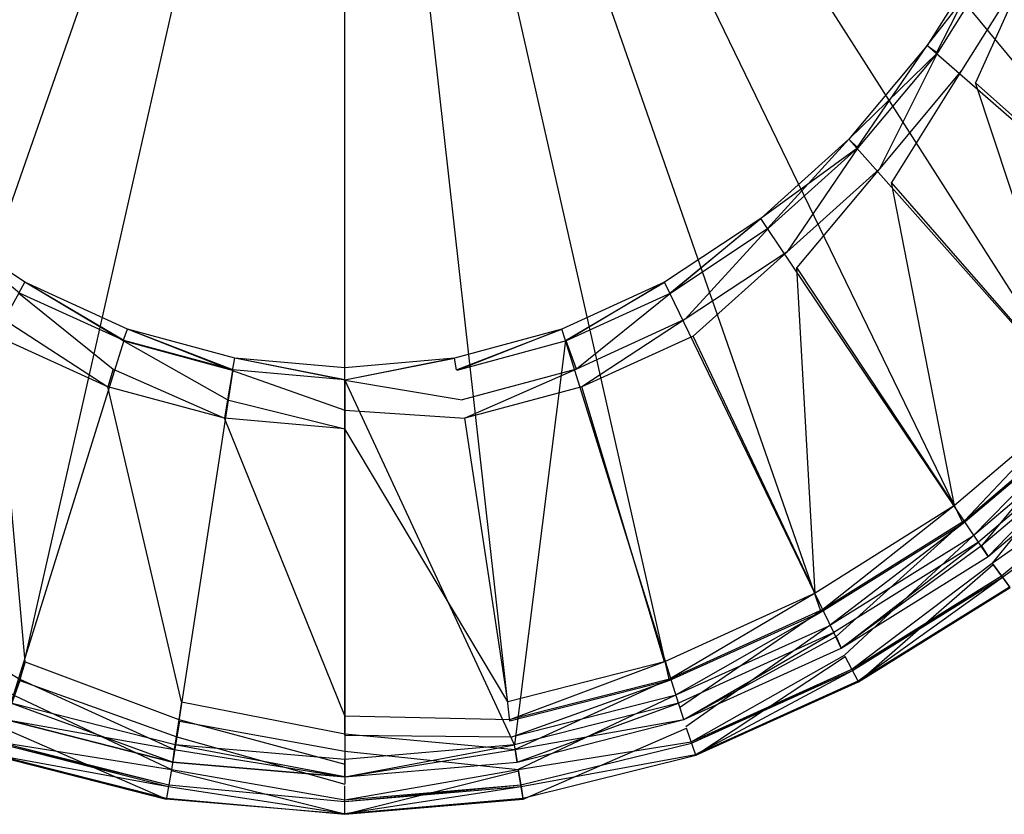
# Model space of a CAD drawing. Extents: x 0 to 0.36, y -0.56 to -0.1.
# Tile 3 of 9: x 0.132 to 0.278, y -0.56 to -0.442. Entities that reach past the tile are written whole.
import ezdxf

# ---------------------------------------------------------------- set-up
doc = ezdxf.new("R2010")
doc.units = 0
doc.layers.add('L0_SITZ_N_5638H0__0___REPLACEMT', color=7, linetype='CONTINUOUS')
doc.layers.add('L1_DECKEL_N_5638H0__0___REPLACE', color=7, linetype='CONTINUOUS')

msp = doc.modelspace()

# ---------------------------------------------------------------- linework, layer by layer
at = {"layer": 'L0_SITZ_N_5638H0__0___REPLACEMT', "color": 8}
for points, invisible_edges in [([(0.276706, -0.42993, 0.355346), (0.268056, -0.447036, 0.35524), (0.266706, -0.445856, 0.355378), (0.276706, -0.42993, 0.355346)], 13), ([(0.266706, -0.445856, 0.36297), (0.278164, -0.431096, 0.367418), (0.276706, -0.42993, 0.362937), (0.266706, -0.445856, 0.36297)], 14), ([(0.266706, -0.445856, 0.36297), (0.276706, -0.42993, 0.355346), (0.266706, -0.445856, 0.355378), (0.266706, -0.445856, 0.36297)], 13), ([(0.276706, -0.42993, 0.355346), (0.266706, -0.445856, 0.36297), (0.276706, -0.42993, 0.362937), (0.276706, -0.42993, 0.355346)], 14), ([(0.268056, -0.447036, 0.35524), (0.276706, -0.42993, 0.355346), (0.278184, -0.430944, 0.355212), (0.268056, -0.447036, 0.35524)], 14), ([(0.278164, -0.431096, 0.367418), (0.266706, -0.445856, 0.36297), (0.268211, -0.446947, 0.367446), (0.278164, -0.431096, 0.367418)], 13), ([(0.310441, -0.484095, 0.350902), (0.268056, -0.447036, 0.35524), (0.278184, -0.430944, 0.355212), (0.310441, -0.484095, 0.350902)], 14), ([(0.278164, -0.431096, 0.367418), (0.268211, -0.446947, 0.367446), (0.27182, -0.449576, 0.369331), (0.278164, -0.431096, 0.367418)], 14), ([(0.28189, -0.433485, 0.369313), (0.278164, -0.431096, 0.367418), (0.27182, -0.449576, 0.369331), (0.28189, -0.433485, 0.369313)], 14), ([(0.27387, -0.451406, 0.369579), (0.28189, -0.433485, 0.369313), (0.27182, -0.449576, 0.369331), (0.27387, -0.451406, 0.369579)], 13), ([(0.28189, -0.433485, 0.369313), (0.27387, -0.451406, 0.369579), (0.284157, -0.435039, 0.369566), (0.28189, -0.433485, 0.369313)], 14), ([(0.305613, -0.479748, 0.373427), (0.284157, -0.435039, 0.369566), (0.27387, -0.451406, 0.369579), (0.305613, -0.479748, 0.373427)], 14), ([(0.266706, -0.445856, 0.355378), (0.256223, -0.461138, 0.355284), (0.255032, -0.459798, 0.355413), (0.266706, -0.445856, 0.355378)], 13), ([(0.255032, -0.459798, 0.363005), (0.268211, -0.446947, 0.367446), (0.266706, -0.445856, 0.36297), (0.255032, -0.459798, 0.363005)], 14), ([(0.255032, -0.459798, 0.363005), (0.266706, -0.445856, 0.355378), (0.255032, -0.459798, 0.355413), (0.255032, -0.459798, 0.363005)], 13), ([(0.266706, -0.445856, 0.355378), (0.255032, -0.459798, 0.363005), (0.266706, -0.445856, 0.36297), (0.266706, -0.445856, 0.355378)], 14), ([(0.268211, -0.446947, 0.367446), (0.255032, -0.459798, 0.363005), (0.256371, -0.461087, 0.36749), (0.268211, -0.446947, 0.367446)], 13), ([(0.256223, -0.461138, 0.355284), (0.266706, -0.445856, 0.355378), (0.268056, -0.447036, 0.35524), (0.256223, -0.461138, 0.355284)], 14), ([(0.259583, -0.464189, 0.369396), (0.268211, -0.446947, 0.367446), (0.256371, -0.461087, 0.36749), (0.259583, -0.464189, 0.369396)], 13), ([(0.268211, -0.446947, 0.367446), (0.259583, -0.464189, 0.369396), (0.27182, -0.449576, 0.369331), (0.268211, -0.446947, 0.367446)], 14), ([(0.293683, -0.503312, 0.351211), (0.256223, -0.461138, 0.355284), (0.268056, -0.447036, 0.35524), (0.293683, -0.503312, 0.351211)], 14), ([(0.310441, -0.484095, 0.350902), (0.293683, -0.503312, 0.351211), (0.268056, -0.447036, 0.35524), (0.310441, -0.484095, 0.350902)], 14), ([(0.261389, -0.466259, 0.369657), (0.27182, -0.449576, 0.369331), (0.259583, -0.464189, 0.369396), (0.261389, -0.466259, 0.369657)], 13), ([(0.27182, -0.449576, 0.369331), (0.261389, -0.466259, 0.369657), (0.27387, -0.451406, 0.369579), (0.27182, -0.449576, 0.369331)], 14), ([(0.289426, -0.498398, 0.373707), (0.27387, -0.451406, 0.369579), (0.261389, -0.466259, 0.369657), (0.289426, -0.498398, 0.373707)], 14), ([(0.305613, -0.479748, 0.373427), (0.27387, -0.451406, 0.369579), (0.289426, -0.498398, 0.373707), (0.305613, -0.479748, 0.373427)], 14), ([(0.255032, -0.459798, 0.355413), (0.242927, -0.473081, 0.355296), (0.241927, -0.471593, 0.355433), (0.255032, -0.459798, 0.355413)], 13), ([(0.241927, -0.471594, 0.363024), (0.256371, -0.461087, 0.36749), (0.255032, -0.459798, 0.363005), (0.241927, -0.471594, 0.363024)], 13), ([(0.241927, -0.471593, 0.355433), (0.255032, -0.459798, 0.363005), (0.255032, -0.459798, 0.355413), (0.241927, -0.471593, 0.355433)], 13), ([(0.255032, -0.459798, 0.363005), (0.241927, -0.471593, 0.355433), (0.241927, -0.471594, 0.363024), (0.255032, -0.459798, 0.363005)], 14), ([(0.242927, -0.473081, 0.355296), (0.255032, -0.459798, 0.355413), (0.256223, -0.461138, 0.355284), (0.242927, -0.473081, 0.355296)], 14), ([(0.256371, -0.461087, 0.36749), (0.241927, -0.471594, 0.363024), (0.243067, -0.473063, 0.367502), (0.256371, -0.461087, 0.36749)], 14), ([(0.274341, -0.519793, 0.351008), (0.242927, -0.473081, 0.355296), (0.256223, -0.461138, 0.355284), (0.274341, -0.519793, 0.351008)], 14), ([(0.245802, -0.476594, 0.369392), (0.256371, -0.461087, 0.36749), (0.243067, -0.473063, 0.367502), (0.245802, -0.476594, 0.369392)], 13), ([(0.256371, -0.461087, 0.36749), (0.245802, -0.476594, 0.369392), (0.259583, -0.464189, 0.369396), (0.256371, -0.461087, 0.36749)], 14), ([(0.293683, -0.503312, 0.351211), (0.274341, -0.519793, 0.351008), (0.256223, -0.461138, 0.355284), (0.293683, -0.503312, 0.351211)], 14), ([(0.247317, -0.478886, 0.369643), (0.259583, -0.464189, 0.369396), (0.245802, -0.476594, 0.369392), (0.247317, -0.478886, 0.369643)], 13), ([(0.259583, -0.464189, 0.369396), (0.247317, -0.478886, 0.369643), (0.261389, -0.466259, 0.369657), (0.259583, -0.464189, 0.369396)], 14), ([(0.270768, -0.514352, 0.373526), (0.261389, -0.466259, 0.369657), (0.247317, -0.478886, 0.369643), (0.270768, -0.514352, 0.373526)], 14), ([(0.289426, -0.498398, 0.373707), (0.261389, -0.466259, 0.369657), (0.270768, -0.514352, 0.373526), (0.289426, -0.498398, 0.373707)], 14), ([(0.131602, -0.482697, 0.355292), (0.118073, -0.471595, 0.355433), (0.132381, -0.481083, 0.355426), (0.131602, -0.482697, 0.355292)], 14), ([(0.118073, -0.471595, 0.363024), (0.131478, -0.48271, 0.367499), (0.132381, -0.481083, 0.363018), (0.118073, -0.471595, 0.363024)], 13), ([(0.118073, -0.471595, 0.355433), (0.132381, -0.481083, 0.363018), (0.132381, -0.481083, 0.355426), (0.118073, -0.471595, 0.355433)], 13), ([(0.132381, -0.481083, 0.363018), (0.118073, -0.471595, 0.355433), (0.118073, -0.471595, 0.363024), (0.132381, -0.481083, 0.363018)], 14), ([(0.241927, -0.471593, 0.355433), (0.228398, -0.482696, 0.355292), (0.227619, -0.481081, 0.355426), (0.241927, -0.471593, 0.355433)], 13), ([(0.227619, -0.481081, 0.363018), (0.241927, -0.471593, 0.355433), (0.227619, -0.481081, 0.355426), (0.227619, -0.481081, 0.363018)], 13), ([(0.241927, -0.471593, 0.355433), (0.227619, -0.481081, 0.363018), (0.241927, -0.471594, 0.363024), (0.241927, -0.471593, 0.355433)], 14), ([(0.228522, -0.482709, 0.367499), (0.241927, -0.471594, 0.363024), (0.227619, -0.481081, 0.363018), (0.228522, -0.482709, 0.367499)], 13), ([(0.228398, -0.482696, 0.355292), (0.241927, -0.471593, 0.355433), (0.242927, -0.473081, 0.355296), (0.228398, -0.482696, 0.355292)], 14), ([(0.241927, -0.471594, 0.363024), (0.228522, -0.482709, 0.367499), (0.243067, -0.473063, 0.367502), (0.241927, -0.471594, 0.363024)], 14), ([(0.25279, -0.533261, 0.351088), (0.228398, -0.482696, 0.355292), (0.242927, -0.473081, 0.355296), (0.25279, -0.533261, 0.351088)], 14), ([(0.230693, -0.486612, 0.369395), (0.243067, -0.473063, 0.367502), (0.228522, -0.482709, 0.367499), (0.230693, -0.486612, 0.369395)], 13), ([(0.243067, -0.473063, 0.367502), (0.230693, -0.486612, 0.369395), (0.245802, -0.476594, 0.369392), (0.243067, -0.473063, 0.367502)], 14), ([(0.274341, -0.519793, 0.351008), (0.25279, -0.533261, 0.351088), (0.242927, -0.473081, 0.355296), (0.274341, -0.519793, 0.351008)], 14), ([(0.23187, -0.489095, 0.369651), (0.245802, -0.476594, 0.369392), (0.230693, -0.486612, 0.369395), (0.23187, -0.489095, 0.369651)], 13), ([(0.245802, -0.476594, 0.369392), (0.23187, -0.489095, 0.369651), (0.247317, -0.478886, 0.369643), (0.245802, -0.476594, 0.369392)], 14), ([(0.250019, -0.527377, 0.373594), (0.247317, -0.478886, 0.369643), (0.23187, -0.489095, 0.369651), (0.250019, -0.527377, 0.373594)], 14), ([(0.270768, -0.514352, 0.373526), (0.247317, -0.478886, 0.369643), (0.250019, -0.527377, 0.373594), (0.270768, -0.514352, 0.373526)], 14), ([(0.147033, -0.489827, 0.367477), (0.132381, -0.481083, 0.363018), (0.131478, -0.48271, 0.367499), (0.147033, -0.489827, 0.367477)], 14), ([(0.132381, -0.481083, 0.355426), (0.147128, -0.489786, 0.355271), (0.131602, -0.482697, 0.355292), (0.132381, -0.481083, 0.355426)], 13), ([(0.147128, -0.489786, 0.355271), (0.132381, -0.481083, 0.355426), (0.147662, -0.488074, 0.355399), (0.147128, -0.489786, 0.355271)], 14), ([(0.132381, -0.481083, 0.363018), (0.147033, -0.489827, 0.367477), (0.147662, -0.488074, 0.36299), (0.132381, -0.481083, 0.363018)], 13), ([(0.132381, -0.481083, 0.355426), (0.147662, -0.488074, 0.36299), (0.147662, -0.488074, 0.355399), (0.132381, -0.481083, 0.355426)], 13), ([(0.147662, -0.488074, 0.36299), (0.132381, -0.481083, 0.355426), (0.132381, -0.481083, 0.363018), (0.147662, -0.488074, 0.36299)], 14), ([(0.227619, -0.481081, 0.355426), (0.212872, -0.489785, 0.355271), (0.212338, -0.488073, 0.355399), (0.227619, -0.481081, 0.355426)], 13), ([(0.212967, -0.489827, 0.367477), (0.227619, -0.481081, 0.363018), (0.212338, -0.488073, 0.36299), (0.212967, -0.489827, 0.367477)], 13), ([(0.212338, -0.488073, 0.36299), (0.227619, -0.481081, 0.355426), (0.212338, -0.488073, 0.355399), (0.212338, -0.488073, 0.36299)], 13), ([(0.227619, -0.481081, 0.355426), (0.212338, -0.488073, 0.36299), (0.227619, -0.481081, 0.363018), (0.227619, -0.481081, 0.355426)], 14), ([(0.212872, -0.489785, 0.355271), (0.227619, -0.481081, 0.355426), (0.228398, -0.482696, 0.355292), (0.212872, -0.489785, 0.355271)], 14), ([(0.227619, -0.481081, 0.363018), (0.212967, -0.489827, 0.367477), (0.228522, -0.482709, 0.367499), (0.227619, -0.481081, 0.363018)], 14), ([(0.145516, -0.494029, 0.369387), (0.131478, -0.48271, 0.367499), (0.129307, -0.486613, 0.369395), (0.145516, -0.494029, 0.369387)], 13), ([(0.147128, -0.489786, 0.355271), (0.130297, -0.543752, 0.351235), (0.131602, -0.482697, 0.355292), (0.147128, -0.489786, 0.355271)], 14), ([(0.131478, -0.48271, 0.367499), (0.145516, -0.494029, 0.369387), (0.147033, -0.489827, 0.367477), (0.131478, -0.48271, 0.367499)], 14), ([(0.229703, -0.543752, 0.351235), (0.212872, -0.489785, 0.355271), (0.228398, -0.482696, 0.355292), (0.229703, -0.543752, 0.351235)], 14), ([(0.214484, -0.494029, 0.369386), (0.228522, -0.482709, 0.367499), (0.212967, -0.489827, 0.367477), (0.214484, -0.494029, 0.369386)], 13), ([(0.228522, -0.482709, 0.367499), (0.214484, -0.494029, 0.369386), (0.230693, -0.486612, 0.369395), (0.228522, -0.482709, 0.367499)], 14), ([(0.25279, -0.533261, 0.351088), (0.229703, -0.543752, 0.351235), (0.228398, -0.482696, 0.355292), (0.25279, -0.533261, 0.351088)], 14), ([(0.144725, -0.49666, 0.369649), (0.129307, -0.486613, 0.369395), (0.12813, -0.489096, 0.369651), (0.144725, -0.49666, 0.369649)], 13), ([(0.129307, -0.486613, 0.369395), (0.144725, -0.49666, 0.369649), (0.145516, -0.494029, 0.369387), (0.129307, -0.486613, 0.369395)], 14), ([(0.215275, -0.496659, 0.369649), (0.230693, -0.486612, 0.369395), (0.214484, -0.494029, 0.369386), (0.215275, -0.496659, 0.369649)], 13), ([(0.230693, -0.486612, 0.369395), (0.215275, -0.496659, 0.369649), (0.23187, -0.489095, 0.369651), (0.230693, -0.486612, 0.369395)], 14), ([(0.132424, -0.537589, 0.373725), (0.12813, -0.489096, 0.369651), (0.109981, -0.527377, 0.373594), (0.132424, -0.537589, 0.373725)], 14), ([(0.144725, -0.49666, 0.369649), (0.12813, -0.489096, 0.369651), (0.132424, -0.537589, 0.373725), (0.144725, -0.49666, 0.369649)], 14), ([(0.163321, -0.494209, 0.367437), (0.147662, -0.488074, 0.36299), (0.147033, -0.489827, 0.367477), (0.163321, -0.494209, 0.367437)], 14), ([(0.147662, -0.488074, 0.355399), (0.163371, -0.494144, 0.355231), (0.147128, -0.489786, 0.355271), (0.147662, -0.488074, 0.355399)], 13), ([(0.163371, -0.494144, 0.355231), (0.147662, -0.488074, 0.355399), (0.163645, -0.492373, 0.355369), (0.163371, -0.494144, 0.355231)], 14), ([(0.147662, -0.488074, 0.36299), (0.163321, -0.494209, 0.367437), (0.163645, -0.492373, 0.362961), (0.147662, -0.488074, 0.36299)], 13), ([(0.147662, -0.488074, 0.355399), (0.163645, -0.492373, 0.362961), (0.163645, -0.492373, 0.355369), (0.147662, -0.488074, 0.355399)], 13), ([(0.163645, -0.492373, 0.362961), (0.147662, -0.488074, 0.355399), (0.147662, -0.488074, 0.36299), (0.163645, -0.492373, 0.362961)], 14), ([(0.212338, -0.488073, 0.355399), (0.196629, -0.494144, 0.355231), (0.196355, -0.492373, 0.355369), (0.212338, -0.488073, 0.355399)], 13), ([(0.196679, -0.494209, 0.367437), (0.212338, -0.488073, 0.36299), (0.196355, -0.492373, 0.362961), (0.196679, -0.494209, 0.367437)], 13), ([(0.196355, -0.492373, 0.362961), (0.212338, -0.488073, 0.355399), (0.196355, -0.492373, 0.355369), (0.196355, -0.492373, 0.362961)], 13), ([(0.212338, -0.488073, 0.355399), (0.196355, -0.492373, 0.362961), (0.212338, -0.488073, 0.36299), (0.212338, -0.488073, 0.355399)], 14), ([(0.196629, -0.494144, 0.355231), (0.212338, -0.488073, 0.355399), (0.212872, -0.489785, 0.355271), (0.196629, -0.494144, 0.355231)], 14), ([(0.212338, -0.488073, 0.36299), (0.196679, -0.494209, 0.367437), (0.212967, -0.489827, 0.367477), (0.212338, -0.488073, 0.36299)], 14), ([(0.23187, -0.489095, 0.369651), (0.215275, -0.496659, 0.369649), (0.227576, -0.537589, 0.373726), (0.23187, -0.489095, 0.369651)], 14), ([(0.250019, -0.527377, 0.373594), (0.23187, -0.489095, 0.369651), (0.227576, -0.537589, 0.373726), (0.250019, -0.527377, 0.373594)], 14), ([(0.154745, -0.549988, 0.350877), (0.130297, -0.543752, 0.351235), (0.147128, -0.489786, 0.355271), (0.154745, -0.549988, 0.350877)], 14), ([(0.162538, -0.498608, 0.369321), (0.147033, -0.489827, 0.367477), (0.145516, -0.494029, 0.369387), (0.162538, -0.498608, 0.369321)], 14), ([(0.163321, -0.494209, 0.367437), (0.147033, -0.489827, 0.367477), (0.162538, -0.498608, 0.369321), (0.163321, -0.494209, 0.367437)], 14), ([(0.163371, -0.494144, 0.355231), (0.154745, -0.549988, 0.350877), (0.147128, -0.489786, 0.355271), (0.163371, -0.494144, 0.355231)], 14), ([(0.212872, -0.489785, 0.355271), (0.205255, -0.549988, 0.350877), (0.196629, -0.494144, 0.355231), (0.212872, -0.489785, 0.355271)], 14), ([(0.212967, -0.489827, 0.367477), (0.196679, -0.494209, 0.367437), (0.197462, -0.498608, 0.369321), (0.212967, -0.489827, 0.367477)], 14), ([(0.214484, -0.494029, 0.369386), (0.212967, -0.489827, 0.367477), (0.197462, -0.498608, 0.369321), (0.214484, -0.494029, 0.369386)], 14), ([(0.229703, -0.543752, 0.351235), (0.205255, -0.549988, 0.350877), (0.212872, -0.489785, 0.355271), (0.229703, -0.543752, 0.351235)], 14), ([(0.18, -0.49569, 0.367428), (0.163645, -0.492373, 0.362961), (0.163321, -0.494209, 0.367437), (0.18, -0.49569, 0.367428)], 14), ([(0.163645, -0.492373, 0.355369), (0.18, -0.495618, 0.355222), (0.163371, -0.494144, 0.355231), (0.163645, -0.492373, 0.355369)], 13), ([(0.18, -0.495618, 0.355222), (0.163645, -0.492373, 0.355369), (0.18, -0.493825, 0.355356), (0.18, -0.495618, 0.355222)], 14), ([(0.163645, -0.492373, 0.362961), (0.18, -0.49569, 0.367428), (0.18, -0.493825, 0.362948), (0.163645, -0.492373, 0.362961)], 13), ([(0.163645, -0.492373, 0.355369), (0.18, -0.493825, 0.362948), (0.18, -0.493825, 0.355356), (0.163645, -0.492373, 0.355369)], 13), ([(0.18, -0.493825, 0.362948), (0.163645, -0.492373, 0.355369), (0.163645, -0.492373, 0.362961), (0.18, -0.493825, 0.362948)], 14), ([(0.196355, -0.492373, 0.355369), (0.18, -0.495618, 0.355222), (0.18, -0.493825, 0.355356), (0.196355, -0.492373, 0.355369)], 13), ([(0.18, -0.495618, 0.355222), (0.196355, -0.492373, 0.355369), (0.196629, -0.494144, 0.355231), (0.18, -0.495618, 0.355222)], 14), ([(0.18, -0.49569, 0.367428), (0.196355, -0.492373, 0.362961), (0.18, -0.493825, 0.362948), (0.18, -0.49569, 0.367428)], 13), ([(0.196355, -0.492373, 0.362961), (0.18, -0.49569, 0.367428), (0.196679, -0.494209, 0.367437), (0.196355, -0.492373, 0.362961)], 14), ([(0.18, -0.493825, 0.362948), (0.196355, -0.492373, 0.355369), (0.18, -0.493825, 0.355356), (0.18, -0.493825, 0.362948)], 13), ([(0.196355, -0.492373, 0.355369), (0.18, -0.493825, 0.362948), (0.196355, -0.492373, 0.362961), (0.196355, -0.492373, 0.355369)], 14), ([(0.162126, -0.501325, 0.369568), (0.145516, -0.494029, 0.369387), (0.144725, -0.49666, 0.369649), (0.162126, -0.501325, 0.369568)], 13), ([(0.145516, -0.494029, 0.369387), (0.162126, -0.501325, 0.369568), (0.162538, -0.498608, 0.369321), (0.145516, -0.494029, 0.369387)], 14), ([(0.18, -0.552151, 0.350983), (0.154745, -0.549988, 0.350877), (0.163371, -0.494144, 0.355231), (0.18, -0.552151, 0.350983)], 14), ([(0.18, -0.500158, 0.369321), (0.163321, -0.494209, 0.367437), (0.162538, -0.498608, 0.369321), (0.18, -0.500158, 0.369321)], 13), ([(0.163321, -0.494209, 0.367437), (0.18, -0.500158, 0.369321), (0.18, -0.49569, 0.367428), (0.163321, -0.494209, 0.367437)], 14), ([(0.18, -0.495618, 0.355222), (0.18, -0.552151, 0.350983), (0.163371, -0.494144, 0.355231), (0.18, -0.495618, 0.355222)], 14), ([(0.205255, -0.549988, 0.350877), (0.18, -0.495618, 0.355222), (0.196629, -0.494144, 0.355231), (0.205255, -0.549988, 0.350877)], 14), ([(0.18, -0.49569, 0.367428), (0.197462, -0.498608, 0.369321), (0.196679, -0.494209, 0.367437), (0.18, -0.49569, 0.367428)], 14), ([(0.197874, -0.501325, 0.369568), (0.214484, -0.494029, 0.369386), (0.197462, -0.498608, 0.369321), (0.197874, -0.501325, 0.369568)], 13), ([(0.214484, -0.494029, 0.369386), (0.197874, -0.501325, 0.369568), (0.215275, -0.496659, 0.369649), (0.214484, -0.494029, 0.369386)], 14), ([(0.155717, -0.54354, 0.373405), (0.144725, -0.49666, 0.369649), (0.132424, -0.537589, 0.373725), (0.155717, -0.54354, 0.373405)], 14), ([(0.162126, -0.501325, 0.369568), (0.144725, -0.49666, 0.369649), (0.155717, -0.54354, 0.373405), (0.162126, -0.501325, 0.369568)], 14), ([(0.205255, -0.549988, 0.350877), (0.18, -0.552151, 0.350983), (0.18, -0.495618, 0.355222), (0.205255, -0.549988, 0.350877)], 14), ([(0.197462, -0.498608, 0.369321), (0.18, -0.49569, 0.367428), (0.18, -0.500158, 0.369321), (0.197462, -0.498608, 0.369321)], 13), ([(0.215275, -0.496659, 0.369649), (0.197874, -0.501325, 0.369568), (0.204283, -0.54354, 0.373405), (0.215275, -0.496659, 0.369649)], 14), ([(0.227576, -0.537589, 0.373726), (0.215275, -0.496659, 0.369649), (0.204283, -0.54354, 0.373405), (0.227576, -0.537589, 0.373726)], 14), ([(0.18, -0.502906, 0.369573), (0.162538, -0.498608, 0.369321), (0.162126, -0.501325, 0.369568), (0.18, -0.502906, 0.369573)], 13), ([(0.162538, -0.498608, 0.369321), (0.18, -0.502906, 0.369573), (0.18, -0.500158, 0.369321), (0.162538, -0.498608, 0.369321)], 14), ([(0.18, -0.500158, 0.369321), (0.197874, -0.501325, 0.369568), (0.197462, -0.498608, 0.369321), (0.18, -0.500158, 0.369321)], 14), ([(0.272257, -0.516604, 0.373772), (0.289426, -0.498398, 0.373707), (0.270768, -0.514352, 0.373526), (0.272257, -0.516604, 0.373772)], 13), ([(0.289426, -0.498398, 0.373707), (0.272257, -0.516604, 0.373772), (0.291201, -0.500432, 0.373963), (0.289426, -0.498398, 0.373707)], 14), ([(0.197874, -0.501325, 0.369568), (0.18, -0.500158, 0.369321), (0.18, -0.502906, 0.369573), (0.197874, -0.501325, 0.369568)], 13), ([(0.274793, -0.520333, 0.372309), (0.291201, -0.500432, 0.373963), (0.272257, -0.516604, 0.373772), (0.274793, -0.520333, 0.372309)], 13), ([(0.291201, -0.500432, 0.373963), (0.274793, -0.520333, 0.372309), (0.294222, -0.503767, 0.372514), (0.291201, -0.500432, 0.373963)], 14), ([(0.18, -0.545629, 0.373498), (0.162126, -0.501325, 0.369568), (0.155717, -0.54354, 0.373405), (0.18, -0.545629, 0.373498)], 14), ([(0.18, -0.502906, 0.369573), (0.162126, -0.501325, 0.369568), (0.18, -0.545629, 0.373498), (0.18, -0.502906, 0.369573)], 14), ([(0.204283, -0.54354, 0.373405), (0.197874, -0.501325, 0.369568), (0.18, -0.502906, 0.369573), (0.204283, -0.54354, 0.373405)], 14), ([(0.204283, -0.54354, 0.373405), (0.18, -0.502906, 0.369573), (0.18, -0.545629, 0.373498), (0.204283, -0.54354, 0.373405)], 14), ([(0.293683, -0.503312, 0.351211), (0.275781, -0.521934, 0.350811), (0.274341, -0.519793, 0.351008), (0.293683, -0.503312, 0.351211)], 13), ([(0.294222, -0.503767, 0.372514), (0.274793, -0.520333, 0.372309), (0.295396, -0.505241, 0.368163), (0.294222, -0.503767, 0.372514)], 14), ([(0.275781, -0.521934, 0.350811), (0.293683, -0.503312, 0.351211), (0.295397, -0.505241, 0.351025), (0.275781, -0.521934, 0.350811)], 14), ([(0.274793, -0.520333, 0.372309), (0.275781, -0.521934, 0.36795), (0.295396, -0.505241, 0.368163), (0.274793, -0.520333, 0.372309)], 14), ([(0.295396, -0.505241, 0.352526), (0.275781, -0.521934, 0.36795), (0.275781, -0.521934, 0.352313), (0.295396, -0.505241, 0.352526)], 13), ([(0.275781, -0.521934, 0.36795), (0.295396, -0.505241, 0.352526), (0.295396, -0.505241, 0.368163), (0.275781, -0.521934, 0.36795)], 14), ([(0.295397, -0.505241, 0.351025), (0.275781, -0.521934, 0.352313), (0.275781, -0.521934, 0.350811), (0.295397, -0.505241, 0.351025)], 13), ([(0.275781, -0.521934, 0.352313), (0.295397, -0.505241, 0.351025), (0.295396, -0.505241, 0.352526), (0.275781, -0.521934, 0.352313)], 14), ([(0.251176, -0.529816, 0.373845), (0.270768, -0.514352, 0.373526), (0.250019, -0.527377, 0.373594), (0.251176, -0.529816, 0.373845)], 13), ([(0.270768, -0.514352, 0.373526), (0.251176, -0.529816, 0.373845), (0.272257, -0.516604, 0.373772), (0.270768, -0.514352, 0.373526)], 14), ([(0.25317, -0.533857, 0.372389), (0.272257, -0.516604, 0.373772), (0.251176, -0.529816, 0.373845), (0.25317, -0.533857, 0.372389)], 13), ([(0.272257, -0.516604, 0.373772), (0.25317, -0.533857, 0.372389), (0.274793, -0.520333, 0.372309), (0.272257, -0.516604, 0.373772)], 14), ([(0.274341, -0.519793, 0.351008), (0.253911, -0.535585, 0.350895), (0.25279, -0.533261, 0.351088), (0.274341, -0.519793, 0.351008)], 13), ([(0.253911, -0.535585, 0.350895), (0.274341, -0.519793, 0.351008), (0.275781, -0.521934, 0.350811), (0.253911, -0.535585, 0.350895)], 14), ([(0.25317, -0.533857, 0.372389), (0.253911, -0.535585, 0.368034), (0.274793, -0.520333, 0.372309), (0.25317, -0.533857, 0.372389)], 14), ([(0.274793, -0.520333, 0.372309), (0.253911, -0.535585, 0.368034), (0.275781, -0.521934, 0.36795), (0.274793, -0.520333, 0.372309)], 14), ([(0.275781, -0.521934, 0.36795), (0.253911, -0.535585, 0.352397), (0.275781, -0.521934, 0.352313), (0.275781, -0.521934, 0.36795)], 13), ([(0.253911, -0.535585, 0.352397), (0.275781, -0.521934, 0.36795), (0.253911, -0.535585, 0.368034), (0.253911, -0.535585, 0.352397)], 14), ([(0.275781, -0.521934, 0.352313), (0.253911, -0.535585, 0.350895), (0.275781, -0.521934, 0.350811), (0.275781, -0.521934, 0.352313)], 13), ([(0.253911, -0.535585, 0.350895), (0.275781, -0.521934, 0.352313), (0.253911, -0.535585, 0.352397), (0.253911, -0.535585, 0.350895)], 14), ([(0.131647, -0.540174, 0.373982), (0.109981, -0.527377, 0.373594), (0.108824, -0.529816, 0.373845), (0.131647, -0.540174, 0.373982)], 13), ([(0.109981, -0.527377, 0.373594), (0.131647, -0.540174, 0.373982), (0.132424, -0.537589, 0.373725), (0.109981, -0.527377, 0.373594)], 14), ([(0.228353, -0.540174, 0.373983), (0.250019, -0.527377, 0.373594), (0.227576, -0.537589, 0.373726), (0.228353, -0.540174, 0.373983)], 13), ([(0.250019, -0.527377, 0.373594), (0.228353, -0.540174, 0.373983), (0.251176, -0.529816, 0.373845), (0.250019, -0.527377, 0.373594)], 14), ([(0.108824, -0.529816, 0.373845), (0.130158, -0.544437, 0.372538), (0.131647, -0.540174, 0.373982), (0.108824, -0.529816, 0.373845)], 14), ([(0.229842, -0.544437, 0.372538), (0.251176, -0.529816, 0.373845), (0.228353, -0.540174, 0.373983), (0.229842, -0.544437, 0.372538)], 13), ([(0.251176, -0.529816, 0.373845), (0.229842, -0.544437, 0.372538), (0.25317, -0.533857, 0.372389), (0.251176, -0.529816, 0.373845)], 14), ([(0.25279, -0.533261, 0.351088), (0.230471, -0.546215, 0.351051), (0.229703, -0.543752, 0.351235), (0.25279, -0.533261, 0.351088)], 13), ([(0.230471, -0.546215, 0.351051), (0.25279, -0.533261, 0.351088), (0.253911, -0.535585, 0.350895), (0.230471, -0.546215, 0.351051)], 14), ([(0.230471, -0.546215, 0.368189), (0.25317, -0.533857, 0.372389), (0.229842, -0.544437, 0.372538), (0.230471, -0.546215, 0.368189)], 14), ([(0.25317, -0.533857, 0.372389), (0.230471, -0.546215, 0.368189), (0.253911, -0.535585, 0.368034), (0.25317, -0.533857, 0.372389)], 13), ([(0.253911, -0.535585, 0.368034), (0.230471, -0.546215, 0.352553), (0.253911, -0.535585, 0.352397), (0.253911, -0.535585, 0.368034)], 13), ([(0.230471, -0.546215, 0.352553), (0.253911, -0.535585, 0.368034), (0.230471, -0.546215, 0.368189), (0.230471, -0.546215, 0.352553)], 14), ([(0.253911, -0.535585, 0.352397), (0.230471, -0.546215, 0.351051), (0.253911, -0.535585, 0.350895), (0.253911, -0.535585, 0.352397)], 13), ([(0.230471, -0.546215, 0.351051), (0.253911, -0.535585, 0.352397), (0.230471, -0.546215, 0.352553), (0.230471, -0.546215, 0.351051)], 14), ([(0.155312, -0.54621, 0.373647), (0.132424, -0.537589, 0.373725), (0.131647, -0.540174, 0.373982), (0.155312, -0.54621, 0.373647)], 13), ([(0.132424, -0.537589, 0.373725), (0.155312, -0.54621, 0.373647), (0.155717, -0.54354, 0.373405), (0.132424, -0.537589, 0.373725)], 14), ([(0.204688, -0.54621, 0.373647), (0.227576, -0.537589, 0.373726), (0.204283, -0.54354, 0.373405), (0.204688, -0.54621, 0.373647)], 13), ([(0.227576, -0.537589, 0.373726), (0.204688, -0.54621, 0.373647), (0.228353, -0.540174, 0.373983), (0.227576, -0.537589, 0.373726)], 14), ([(0.154619, -0.550674, 0.372179), (0.131647, -0.540174, 0.373982), (0.130158, -0.544437, 0.372538), (0.154619, -0.550674, 0.372179)], 13), ([(0.131647, -0.540174, 0.373982), (0.154619, -0.550674, 0.372179), (0.155312, -0.54621, 0.373647), (0.131647, -0.540174, 0.373982)], 14), ([(0.205381, -0.550674, 0.372179), (0.228353, -0.540174, 0.373983), (0.204688, -0.54621, 0.373647), (0.205381, -0.550674, 0.372179)], 13), ([(0.228353, -0.540174, 0.373983), (0.205381, -0.550674, 0.372179), (0.229842, -0.544437, 0.372538), (0.228353, -0.540174, 0.373983)], 14), ([(0.18, -0.548329, 0.373746), (0.155717, -0.54354, 0.373405), (0.155312, -0.54621, 0.373647), (0.18, -0.548329, 0.373746)], 13), ([(0.155717, -0.54354, 0.373405), (0.18, -0.548329, 0.373746), (0.18, -0.545629, 0.373498), (0.155717, -0.54354, 0.373405)], 14), ([(0.18, -0.545629, 0.373498), (0.204688, -0.54621, 0.373647), (0.204283, -0.54354, 0.373405), (0.18, -0.545629, 0.373498)], 14), ([(0.130297, -0.543752, 0.351235), (0.154351, -0.552537, 0.350678), (0.129529, -0.546215, 0.351051), (0.130297, -0.543752, 0.351235)], 13), ([(0.129529, -0.546215, 0.368189), (0.154619, -0.550674, 0.372179), (0.130158, -0.544437, 0.372538), (0.129529, -0.546215, 0.368189)], 14), ([(0.154351, -0.552537, 0.350678), (0.130297, -0.543752, 0.351235), (0.154745, -0.549988, 0.350877), (0.154351, -0.552537, 0.350678)], 14), ([(0.229703, -0.543752, 0.351235), (0.205649, -0.552537, 0.350678), (0.205255, -0.549988, 0.350877), (0.229703, -0.543752, 0.351235)], 13), ([(0.205381, -0.550674, 0.372179), (0.230471, -0.546215, 0.368189), (0.229842, -0.544437, 0.372538), (0.205381, -0.550674, 0.372179)], 14), ([(0.205649, -0.552537, 0.350678), (0.229703, -0.543752, 0.351235), (0.230471, -0.546215, 0.351051), (0.205649, -0.552537, 0.350678)], 14), ([(0.154351, -0.552537, 0.367816), (0.129529, -0.546215, 0.352553), (0.154351, -0.552537, 0.35218), (0.154351, -0.552537, 0.367816)], 13), ([(0.129529, -0.546215, 0.352553), (0.154351, -0.552537, 0.367816), (0.129529, -0.546215, 0.368189), (0.129529, -0.546215, 0.352553)], 14), ([(0.154619, -0.550674, 0.372179), (0.129529, -0.546215, 0.368189), (0.154351, -0.552537, 0.367816), (0.154619, -0.550674, 0.372179)], 13), ([(0.154351, -0.552537, 0.35218), (0.129529, -0.546215, 0.351051), (0.154351, -0.552537, 0.350678), (0.154351, -0.552537, 0.35218)], 13), ([(0.129529, -0.546215, 0.351051), (0.154351, -0.552537, 0.35218), (0.129529, -0.546215, 0.352553), (0.129529, -0.546215, 0.351051)], 14), ([(0.18, -0.552846, 0.372285), (0.155312, -0.54621, 0.373647), (0.154619, -0.550674, 0.372179), (0.18, -0.552846, 0.372285)], 13), ([(0.155312, -0.54621, 0.373647), (0.18, -0.552846, 0.372285), (0.18, -0.548329, 0.373746), (0.155312, -0.54621, 0.373647)], 14), ([(0.204688, -0.54621, 0.373647), (0.18, -0.545629, 0.373498), (0.18, -0.548329, 0.373746), (0.204688, -0.54621, 0.373647)], 13), ([(0.18, -0.548329, 0.373746), (0.205381, -0.550674, 0.372179), (0.204688, -0.54621, 0.373647), (0.18, -0.548329, 0.373746)], 14), ([(0.230471, -0.546215, 0.368189), (0.205381, -0.550674, 0.372179), (0.205649, -0.552537, 0.367817), (0.230471, -0.546215, 0.368189)], 13), ([(0.230471, -0.546215, 0.352553), (0.205649, -0.552537, 0.367817), (0.205649, -0.552537, 0.35218), (0.230471, -0.546215, 0.352553)], 13), ([(0.205649, -0.552537, 0.367817), (0.230471, -0.546215, 0.352553), (0.230471, -0.546215, 0.368189), (0.205649, -0.552537, 0.367817)], 14), ([(0.230471, -0.546215, 0.351051), (0.205649, -0.552537, 0.35218), (0.205649, -0.552537, 0.350678), (0.230471, -0.546215, 0.351051)], 13), ([(0.205649, -0.552537, 0.35218), (0.230471, -0.546215, 0.351051), (0.230471, -0.546215, 0.352553), (0.205649, -0.552537, 0.35218)], 14), ([(0.205381, -0.550674, 0.372179), (0.18, -0.548329, 0.373746), (0.18, -0.552846, 0.372285), (0.205381, -0.550674, 0.372179)], 13), ([(0.154745, -0.549988, 0.350877), (0.18, -0.554731, 0.350789), (0.154351, -0.552537, 0.350678), (0.154745, -0.549988, 0.350877)], 13), ([(0.18, -0.554731, 0.367928), (0.154619, -0.550674, 0.372179), (0.154351, -0.552537, 0.367816), (0.18, -0.554731, 0.367928)], 13), ([(0.154619, -0.550674, 0.372179), (0.18, -0.554731, 0.367928), (0.18, -0.552846, 0.372285), (0.154619, -0.550674, 0.372179)], 14), ([(0.18, -0.554731, 0.350789), (0.154745, -0.549988, 0.350877), (0.18, -0.552151, 0.350983), (0.18, -0.554731, 0.350789)], 14), ([(0.205255, -0.549988, 0.350877), (0.18, -0.554731, 0.350789), (0.18, -0.552151, 0.350983), (0.205255, -0.549988, 0.350877)], 13), ([(0.18, -0.554731, 0.350789), (0.205255, -0.549988, 0.350877), (0.205649, -0.552537, 0.350678), (0.18, -0.554731, 0.350789)], 14), ([(0.205381, -0.550674, 0.372179), (0.18, -0.554731, 0.367928), (0.205649, -0.552537, 0.367817), (0.205381, -0.550674, 0.372179)], 13), ([(0.18, -0.554731, 0.367928), (0.205381, -0.550674, 0.372179), (0.18, -0.552846, 0.372285), (0.18, -0.554731, 0.367928)], 14), ([(0.18, -0.554731, 0.352291), (0.154351, -0.552537, 0.367816), (0.154351, -0.552537, 0.35218), (0.18, -0.554731, 0.352291)], 13), ([(0.154351, -0.552537, 0.367816), (0.18, -0.554731, 0.352291), (0.18, -0.554731, 0.367928), (0.154351, -0.552537, 0.367816)], 14), ([(0.18, -0.554731, 0.350789), (0.154351, -0.552537, 0.35218), (0.154351, -0.552537, 0.350678), (0.18, -0.554731, 0.350789)], 13), ([(0.154351, -0.552537, 0.35218), (0.18, -0.554731, 0.350789), (0.18, -0.554731, 0.352291), (0.154351, -0.552537, 0.35218)], 14), ([(0.205649, -0.552537, 0.367817), (0.18, -0.554731, 0.352291), (0.205649, -0.552537, 0.35218), (0.205649, -0.552537, 0.367817)], 13), ([(0.18, -0.554731, 0.352291), (0.205649, -0.552537, 0.367817), (0.18, -0.554731, 0.367928), (0.18, -0.554731, 0.352291)], 14), ([(0.205649, -0.552537, 0.35218), (0.18, -0.554731, 0.350789), (0.205649, -0.552537, 0.350678), (0.205649, -0.552537, 0.35218)], 13), ([(0.18, -0.554731, 0.350789), (0.205649, -0.552537, 0.35218), (0.18, -0.554731, 0.352291), (0.18, -0.554731, 0.350789)], 14)]:
    msp.add_3dface(points, dxfattribs=dict(at, invisible_edges=invisible_edges))
at = {"layer": 'L1_DECKEL_N_5638H0__0___REPLACE', "color": 8}
for points, invisible_edges in [([(0.18, -0.326887, 0.400365), (0.027106, -0.439097, 0.400319), (0.038484, -0.461413, 0.400299), (0.18, -0.326887, 0.400365)], 14), ([(0.18, -0.326887, 0.400365), (0.038484, -0.461413, 0.400299), (0.052577, -0.482197, 0.400206), (0.18, -0.326887, 0.400365)], 14), ([(0.18, -0.326887, 0.400365), (0.052577, -0.482197, 0.400206), (0.069025, -0.500975, 0.400518), (0.18, -0.326887, 0.400365)], 14), ([(0.18, -0.326887, 0.400365), (0.069025, -0.500975, 0.400518), (0.087944, -0.51703, 0.40031), (0.18, -0.326887, 0.400365)], 14), ([(0.18, -0.326887, 0.400365), (0.087944, -0.51703, 0.40031), (0.109086, -0.530191, 0.400395), (0.18, -0.326887, 0.400365)], 14), ([(0.18, -0.326887, 0.400365), (0.109086, -0.530191, 0.400395), (0.131643, -0.540392, 0.40054), (0.18, -0.326887, 0.400365)], 14), ([(0.18, -0.326887, 0.400365), (0.131643, -0.540392, 0.40054), (0.155417, -0.54643, 0.400178), (0.18, -0.326887, 0.400365)], 14), ([(0.18, -0.548527, 0.400284), (0.18, -0.326887, 0.400365), (0.155417, -0.54643, 0.400178), (0.18, -0.548527, 0.400284)], 14), ([(0.290975, -0.500976, 0.400515), (0.18, -0.326887, 0.400365), (0.272056, -0.51703, 0.400312), (0.290975, -0.500976, 0.400515)], 14), ([(0.250914, -0.53019, 0.400391), (0.18, -0.326887, 0.400365), (0.228357, -0.540392, 0.400545), (0.250914, -0.53019, 0.400391)], 14), ([(0.204583, -0.546431, 0.400183), (0.18, -0.326887, 0.400365), (0.18, -0.548527, 0.400284), (0.204583, -0.546431, 0.400183)], 14), ([(0.272056, -0.51703, 0.400312), (0.18, -0.326887, 0.400365), (0.250914, -0.53019, 0.400391), (0.272056, -0.51703, 0.400312)], 14), ([(0.228357, -0.540392, 0.400545), (0.18, -0.326887, 0.400365), (0.204583, -0.546431, 0.400183), (0.228357, -0.540392, 0.400545)], 14), ([(0.321516, -0.461413, 0.400301), (0.18, -0.326887, 0.400365), (0.307423, -0.482196, 0.400202), (0.321516, -0.461413, 0.400301)], 14), ([(0.307423, -0.482196, 0.400202), (0.18, -0.326887, 0.400365), (0.290975, -0.500976, 0.400515), (0.307423, -0.482196, 0.400202)], 14), ([(0.332894, -0.439097, 0.400319), (0.18, -0.326887, 0.400365), (0.321516, -0.461413, 0.400301), (0.332894, -0.439097, 0.400319)], 14), ([(0.273458, -0.51894, 0.400312), (0.290975, -0.500976, 0.400515), (0.272056, -0.51703, 0.400312), (0.273458, -0.51894, 0.400312)], 13), ([(0.290975, -0.500976, 0.400515), (0.273458, -0.51894, 0.400312), (0.292642, -0.50266, 0.400515), (0.290975, -0.500976, 0.400515)], 14), ([(0.276382, -0.522932, 0.398335), (0.292642, -0.50266, 0.400515), (0.273458, -0.51894, 0.400312), (0.276382, -0.522932, 0.398335)], 13), ([(0.292642, -0.50266, 0.400515), (0.276382, -0.522932, 0.398335), (0.296126, -0.506174, 0.398543), (0.292642, -0.50266, 0.400515)], 14), ([(0.276382, -0.522932, 0.398335), (0.297765, -0.507832, 0.393778), (0.296126, -0.506174, 0.398543), (0.276382, -0.522932, 0.398335)], 14), ([(0.296274, -0.506327, 0.362525), (0.279024, -0.526529, 0.362312), (0.276509, -0.5231, 0.362312), (0.296274, -0.506327, 0.362525)], 13), ([(0.297765, -0.507832, 0.393778), (0.276382, -0.522932, 0.398335), (0.277762, -0.524807, 0.393565), (0.297765, -0.507832, 0.393778)], 13), ([(0.277762, -0.524807, 0.393565), (0.297938, -0.508007, 0.390177), (0.297765, -0.507832, 0.393778), (0.277762, -0.524807, 0.393565)], 14), ([(0.297938, -0.508007, 0.390177), (0.277762, -0.524807, 0.393565), (0.277908, -0.525005, 0.389963), (0.297938, -0.508007, 0.390177)], 13), ([(0.277908, -0.525005, 0.389963), (0.299173, -0.509256, 0.364478), (0.297938, -0.508007, 0.390177), (0.277908, -0.525005, 0.389963)], 14), ([(0.299173, -0.509256, 0.364478), (0.277908, -0.525005, 0.389963), (0.278946, -0.526421, 0.364265), (0.299173, -0.509256, 0.364478)], 13), ([(0.252034, -0.532275, 0.400391), (0.272056, -0.51703, 0.400312), (0.250914, -0.53019, 0.400391), (0.252034, -0.532275, 0.400391)], 13), ([(0.272056, -0.51703, 0.400312), (0.252034, -0.532275, 0.400391), (0.273458, -0.51894, 0.400312), (0.272056, -0.51703, 0.400312)], 14), ([(0.25438, -0.536628, 0.398416), (0.273458, -0.51894, 0.400312), (0.252034, -0.532275, 0.400391), (0.25438, -0.536628, 0.398416)], 13), ([(0.273458, -0.51894, 0.400312), (0.25438, -0.536628, 0.398416), (0.276382, -0.522932, 0.398335), (0.273458, -0.51894, 0.400312)], 14), ([(0.255474, -0.53868, 0.393648), (0.276382, -0.522932, 0.398335), (0.25438, -0.536628, 0.398416), (0.255474, -0.53868, 0.393648)], 14), ([(0.276509, -0.5231, 0.362312), (0.256484, -0.54056, 0.362395), (0.254472, -0.536817, 0.362396), (0.276509, -0.5231, 0.362312)], 13), ([(0.276382, -0.522932, 0.398335), (0.255474, -0.53868, 0.393648), (0.277762, -0.524807, 0.393565), (0.276382, -0.522932, 0.398335)], 13), ([(0.256484, -0.54056, 0.362395), (0.276509, -0.5231, 0.362312), (0.279024, -0.526529, 0.362312), (0.256484, -0.54056, 0.362395)], 14), ([(0.255591, -0.538897, 0.390047), (0.277762, -0.524807, 0.393565), (0.255474, -0.53868, 0.393648), (0.255591, -0.538897, 0.390047)], 14), ([(0.277762, -0.524807, 0.393565), (0.255591, -0.538897, 0.390047), (0.277908, -0.525005, 0.389963), (0.277762, -0.524807, 0.393565)], 13), ([(0.256421, -0.540442, 0.364349), (0.277908, -0.525005, 0.389963), (0.255591, -0.538897, 0.390047), (0.256421, -0.540442, 0.364349)], 14), ([(0.277908, -0.525005, 0.389963), (0.256421, -0.540442, 0.364349), (0.278946, -0.526421, 0.364265), (0.277908, -0.525005, 0.389963)], 13), ([(0.256484, -0.54056, 0.362395), (0.278946, -0.526421, 0.364265), (0.256421, -0.540442, 0.364349), (0.256484, -0.54056, 0.362395)], 14), ([(0.278946, -0.526421, 0.364265), (0.256484, -0.54056, 0.362395), (0.279024, -0.526529, 0.362312), (0.278946, -0.526421, 0.364265)], 13), ([(0.109086, -0.530191, 0.400395), (0.130856, -0.542628, 0.400539), (0.131643, -0.540392, 0.40054), (0.109086, -0.530191, 0.400395)], 14), ([(0.229144, -0.542627, 0.400544), (0.250914, -0.53019, 0.400391), (0.228357, -0.540392, 0.400545), (0.229144, -0.542627, 0.400544)], 13), ([(0.250914, -0.53019, 0.400391), (0.229144, -0.542627, 0.400544), (0.252034, -0.532275, 0.400391), (0.250914, -0.53019, 0.400391)], 14), ([(0.230779, -0.547295, 0.39857), (0.252034, -0.532275, 0.400391), (0.229144, -0.542627, 0.400544), (0.230779, -0.547295, 0.39857)], 13), ([(0.252034, -0.532275, 0.400391), (0.230779, -0.547295, 0.39857), (0.25438, -0.536628, 0.398416), (0.252034, -0.532275, 0.400391)], 14), ([(0.231559, -0.549496, 0.393805), (0.25438, -0.536628, 0.398416), (0.230779, -0.547295, 0.39857), (0.231559, -0.549496, 0.393805)], 14), ([(0.254472, -0.536817, 0.362396), (0.232267, -0.551512, 0.362551), (0.230855, -0.547498, 0.362552), (0.254472, -0.536817, 0.362396)], 13), ([(0.25438, -0.536628, 0.398416), (0.231559, -0.549496, 0.393805), (0.255474, -0.53868, 0.393648), (0.25438, -0.536628, 0.398416)], 13), ([(0.232267, -0.551512, 0.362551), (0.254472, -0.536817, 0.362396), (0.256484, -0.54056, 0.362395), (0.232267, -0.551512, 0.362551)], 14), ([(0.23164, -0.549728, 0.390203), (0.255474, -0.53868, 0.393648), (0.231559, -0.549496, 0.393805), (0.23164, -0.549728, 0.390203)], 14), ([(0.255474, -0.53868, 0.393648), (0.23164, -0.549728, 0.390203), (0.255591, -0.538897, 0.390047), (0.255474, -0.53868, 0.393648)], 13), ([(0.232223, -0.551386, 0.364505), (0.255591, -0.538897, 0.390047), (0.23164, -0.549728, 0.390203), (0.232223, -0.551386, 0.364505)], 14), ([(0.255591, -0.538897, 0.390047), (0.232223, -0.551386, 0.364505), (0.256421, -0.540442, 0.364349), (0.255591, -0.538897, 0.390047)], 13), ([(0.155021, -0.548765, 0.400177), (0.131643, -0.540392, 0.40054), (0.130856, -0.542628, 0.400539), (0.155021, -0.548765, 0.400177)], 13), ([(0.131643, -0.540392, 0.40054), (0.155021, -0.548765, 0.400177), (0.155417, -0.54643, 0.400178), (0.131643, -0.540392, 0.40054)], 14), ([(0.204979, -0.548766, 0.400183), (0.228357, -0.540392, 0.400545), (0.204583, -0.546431, 0.400183), (0.204979, -0.548766, 0.400183)], 13), ([(0.228357, -0.540392, 0.400545), (0.204979, -0.548766, 0.400183), (0.229144, -0.542627, 0.400544), (0.228357, -0.540392, 0.400545)], 14), ([(0.232267, -0.551512, 0.362551), (0.256421, -0.540442, 0.364349), (0.232223, -0.551386, 0.364505), (0.232267, -0.551512, 0.362551)], 14), ([(0.256421, -0.540442, 0.364349), (0.232267, -0.551512, 0.362551), (0.256484, -0.54056, 0.362395), (0.256421, -0.540442, 0.364349)], 13), ([(0.1542, -0.553642, 0.398201), (0.130856, -0.542628, 0.400539), (0.129221, -0.547295, 0.398569), (0.1542, -0.553642, 0.398201)], 13), ([(0.130856, -0.542628, 0.400539), (0.1542, -0.553642, 0.398201), (0.155021, -0.548765, 0.400177), (0.130856, -0.542628, 0.400539)], 14), ([(0.2058, -0.553642, 0.398203), (0.229144, -0.542627, 0.400544), (0.204979, -0.548766, 0.400183), (0.2058, -0.553642, 0.398203)], 13), ([(0.229144, -0.542627, 0.400544), (0.2058, -0.553642, 0.398203), (0.230779, -0.547295, 0.39857), (0.229144, -0.542627, 0.400544)], 14), ([(0.18, -0.550896, 0.400284), (0.155417, -0.54643, 0.400178), (0.155021, -0.548765, 0.400177), (0.18, -0.550896, 0.400284)], 13), ([(0.155417, -0.54643, 0.400178), (0.18, -0.550896, 0.400284), (0.18, -0.548527, 0.400284), (0.155417, -0.54643, 0.400178)], 14), ([(0.18, -0.548527, 0.400284), (0.204979, -0.548766, 0.400183), (0.204583, -0.546431, 0.400183), (0.18, -0.548527, 0.400284)], 14), ([(0.129145, -0.547498, 0.362552), (0.153446, -0.558043, 0.362178), (0.127733, -0.551512, 0.362551), (0.129145, -0.547498, 0.362552)], 13), ([(0.128441, -0.549496, 0.393805), (0.1542, -0.553642, 0.398201), (0.129221, -0.547295, 0.398569), (0.128441, -0.549496, 0.393805)], 14), ([(0.153446, -0.558043, 0.362178), (0.129145, -0.547498, 0.362552), (0.154156, -0.55385, 0.362179), (0.153446, -0.558043, 0.362178)], 14), ([(0.2058, -0.553642, 0.398203), (0.231559, -0.549496, 0.393805), (0.230779, -0.547295, 0.39857), (0.2058, -0.553642, 0.398203)], 14), ([(0.230855, -0.547498, 0.362552), (0.206554, -0.558043, 0.362178), (0.205844, -0.55385, 0.362179), (0.230855, -0.547498, 0.362552)], 13), ([(0.206554, -0.558043, 0.362178), (0.230855, -0.547498, 0.362552), (0.232267, -0.551512, 0.362551), (0.206554, -0.558043, 0.362178)], 14), ([(0.12836, -0.549728, 0.390204), (0.153801, -0.555937, 0.39343), (0.128441, -0.549496, 0.393805), (0.12836, -0.549728, 0.390204)], 14), ([(0.1542, -0.553642, 0.398201), (0.128441, -0.549496, 0.393805), (0.153801, -0.555937, 0.39343), (0.1542, -0.553642, 0.398201)], 13), ([(0.18, -0.55584, 0.39831), (0.155021, -0.548765, 0.400177), (0.1542, -0.553642, 0.398201), (0.18, -0.55584, 0.39831)], 13), ([(0.155021, -0.548765, 0.400177), (0.18, -0.55584, 0.39831), (0.18, -0.550896, 0.400284), (0.155021, -0.548765, 0.400177)], 14), ([(0.204979, -0.548766, 0.400183), (0.18, -0.548527, 0.400284), (0.18, -0.550896, 0.400284), (0.204979, -0.548766, 0.400183)], 13), ([(0.18, -0.550896, 0.400284), (0.2058, -0.553642, 0.398203), (0.204979, -0.548766, 0.400183), (0.18, -0.550896, 0.400284)], 14), ([(0.231559, -0.549496, 0.393805), (0.2058, -0.553642, 0.398203), (0.206199, -0.555937, 0.393431), (0.231559, -0.549496, 0.393805)], 13), ([(0.206199, -0.555937, 0.393431), (0.23164, -0.549728, 0.390203), (0.231559, -0.549496, 0.393805), (0.206199, -0.555937, 0.393431)], 14), ([(0.127777, -0.551386, 0.364505), (0.15376, -0.55618, 0.389829), (0.12836, -0.549728, 0.390204), (0.127777, -0.551386, 0.364505)], 14), ([(0.153801, -0.555937, 0.39343), (0.12836, -0.549728, 0.390204), (0.15376, -0.55618, 0.389829), (0.153801, -0.555937, 0.39343)], 13), ([(0.2058, -0.553642, 0.398203), (0.18, -0.550896, 0.400284), (0.18, -0.55584, 0.39831), (0.2058, -0.553642, 0.398203)], 13), ([(0.23164, -0.549728, 0.390203), (0.206199, -0.555937, 0.393431), (0.20624, -0.55618, 0.38983), (0.23164, -0.549728, 0.390203)], 13), ([(0.20624, -0.55618, 0.38983), (0.232223, -0.551386, 0.364505), (0.23164, -0.549728, 0.390203), (0.20624, -0.55618, 0.38983)], 14), ([(0.127733, -0.551512, 0.362551), (0.153468, -0.557911, 0.364132), (0.127777, -0.551386, 0.364505), (0.127733, -0.551512, 0.362551)], 14), ([(0.153468, -0.557911, 0.364132), (0.127733, -0.551512, 0.362551), (0.153446, -0.558043, 0.362178), (0.153468, -0.557911, 0.364132)], 13), ([(0.15376, -0.55618, 0.389829), (0.127777, -0.551386, 0.364505), (0.153468, -0.557911, 0.364132), (0.15376, -0.55618, 0.389829)], 13), ([(0.232223, -0.551386, 0.364505), (0.20624, -0.55618, 0.38983), (0.206532, -0.557911, 0.364132), (0.232223, -0.551386, 0.364505)], 13), ([(0.206532, -0.557911, 0.364132), (0.232267, -0.551512, 0.362551), (0.232223, -0.551386, 0.364505), (0.206532, -0.557911, 0.364132)], 14), ([(0.232267, -0.551512, 0.362551), (0.206532, -0.557911, 0.364132), (0.206554, -0.558043, 0.362178), (0.232267, -0.551512, 0.362551)], 13), ([(0.154156, -0.55385, 0.362179), (0.18, -0.560308, 0.36229), (0.153446, -0.558043, 0.362178), (0.154156, -0.55385, 0.362179)], 13), ([(0.18, -0.558172, 0.393543), (0.1542, -0.553642, 0.398201), (0.153801, -0.555937, 0.39343), (0.18, -0.558172, 0.393543)], 13), ([(0.18, -0.560308, 0.36229), (0.154156, -0.55385, 0.362179), (0.18, -0.556055, 0.36229), (0.18, -0.560308, 0.36229)], 14), ([(0.1542, -0.553642, 0.398201), (0.18, -0.558172, 0.393543), (0.18, -0.55584, 0.39831), (0.1542, -0.553642, 0.398201)], 14), ([(0.2058, -0.553642, 0.398203), (0.18, -0.558172, 0.393543), (0.206199, -0.555937, 0.393431), (0.2058, -0.553642, 0.398203)], 13), ([(0.18, -0.558172, 0.393543), (0.2058, -0.553642, 0.398203), (0.18, -0.55584, 0.39831), (0.18, -0.558172, 0.393543)], 14), ([(0.205844, -0.55385, 0.362179), (0.18, -0.560308, 0.36229), (0.18, -0.556055, 0.36229), (0.205844, -0.55385, 0.362179)], 13), ([(0.18, -0.560308, 0.36229), (0.205844, -0.55385, 0.362179), (0.206554, -0.558043, 0.362178), (0.18, -0.560308, 0.36229)], 14), ([(0.18, -0.560174, 0.364243), (0.15376, -0.55618, 0.389829), (0.153468, -0.557911, 0.364132), (0.18, -0.560174, 0.364243)], 13), ([(0.18, -0.558418, 0.389942), (0.153801, -0.555937, 0.39343), (0.15376, -0.55618, 0.389829), (0.18, -0.558418, 0.389942)], 13), ([(0.15376, -0.55618, 0.389829), (0.18, -0.560174, 0.364243), (0.18, -0.558418, 0.389942), (0.15376, -0.55618, 0.389829)], 14), ([(0.153801, -0.555937, 0.39343), (0.18, -0.558418, 0.389942), (0.18, -0.558172, 0.393543), (0.153801, -0.555937, 0.39343)], 14), ([(0.206199, -0.555937, 0.393431), (0.18, -0.558418, 0.389942), (0.20624, -0.55618, 0.38983), (0.206199, -0.555937, 0.393431)], 13), ([(0.18, -0.558418, 0.389942), (0.206199, -0.555937, 0.393431), (0.18, -0.558172, 0.393543), (0.18, -0.558418, 0.389942)], 14), ([(0.20624, -0.55618, 0.38983), (0.18, -0.560174, 0.364243), (0.206532, -0.557911, 0.364132), (0.20624, -0.55618, 0.38983)], 13), ([(0.18, -0.560174, 0.364243), (0.20624, -0.55618, 0.38983), (0.18, -0.558418, 0.389942), (0.18, -0.560174, 0.364243)], 14), ([(0.18, -0.560308, 0.36229), (0.153468, -0.557911, 0.364132), (0.153446, -0.558043, 0.362178), (0.18, -0.560308, 0.36229)], 13), ([(0.153468, -0.557911, 0.364132), (0.18, -0.560308, 0.36229), (0.18, -0.560174, 0.364243), (0.153468, -0.557911, 0.364132)], 14), ([(0.206532, -0.557911, 0.364132), (0.18, -0.560308, 0.36229), (0.206554, -0.558043, 0.362178), (0.206532, -0.557911, 0.364132)], 13), ([(0.18, -0.560308, 0.36229), (0.206532, -0.557911, 0.364132), (0.18, -0.560174, 0.364243), (0.18, -0.560308, 0.36229)], 14)]:
    msp.add_3dface(points, dxfattribs=dict(at, invisible_edges=invisible_edges))

doc.saveas('drawing.dxf')
